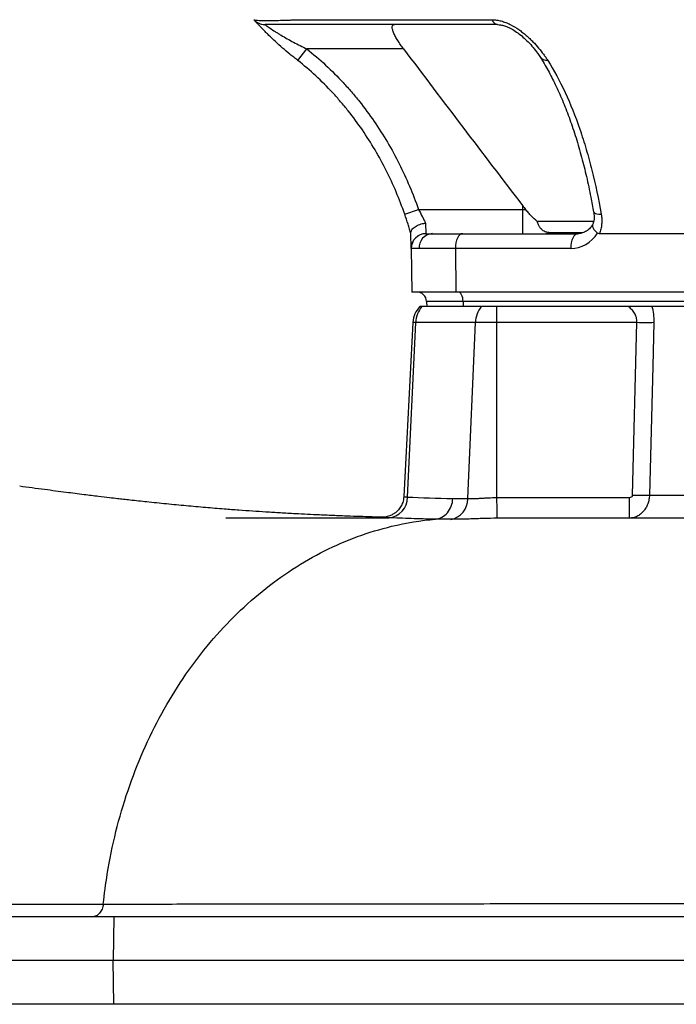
# Model space of a CAD drawing. Header units: millimetres. Extents: x 662 to 1402, y 655 to 2770.
# Tile 3 of 13: x 809 to 944, y 980 to 1183. Entities that reach past the tile are written whole.
import ezdxf

# ---------------------------------------------------------------- set-up
doc = ezdxf.new("R2010")
doc.units = ezdxf.units.MM

msp = doc.modelspace()

# ---------------------------------------------------------------- linework, layer by layer
at = {"color": 7, "linetype": 'Continuous', "lineweight": 25}
for p, q in [((866.42, 1183), (906.3, 1183)), ((866.28, 1174.64), (868.14, 1176.99)), ((888.07, 1176.99), (868.14, 1176.99)), ((912.54, 1144.79), (912.54, 1143.99)), ((888.3, 1143), (891.13, 1143.99)), ((891.13, 1143.99), (912.54, 1143.99)), ((912.54, 1143.99), (912.54, 1138.99)), ((912.54, 1143.99), (913.16, 1143.99)), ((927.2, 1143.48), (927.21, 1143.45)), ((892.57, 1141.15), (892.63, 1138.99)), ((927.05, 1141.51), (915.56, 1141.51)), ((889.63, 1135.94), (889.57, 1139.12)), ((892.63, 1138.99), (892.66, 1138.99)), ((892.66, 1138.99), (894, 1138.99)), ((894, 1138.99), (900.23, 1138.99)), ((900.23, 1138.99), (923.97, 1138.99)), ((924.9, 1139.19), (918.33, 1139.19)), ((1063.55, 1138.99), (928.36, 1138.99)), ((889.63, 1135.94), (889.78, 1126.99)), ((889.66, 1135.94), (889.63, 1135.94)), ((891.27, 1135.94), (889.66, 1135.94)), ((898.73, 1135.94), (891.27, 1135.94)), ((898.73, 1135.94), (898.81, 1126.99)), ((922.48, 1135.94), (898.73, 1135.94)), ((898.81, 1126.99), (889.78, 1126.99)), ((1093.31, 1126.99), (898.81, 1126.99)), ((891.84, 1123.99), (891.42, 1123.99)), ((892.84, 1123.99), (891.84, 1123.99)), ((900.32, 1125.06), (892.8, 1125.06)), ((892.8, 1125.06), (892.84, 1123.99)), ((900.34, 1123.99), (892.84, 1123.99)), ((1094.82, 1125.06), (900.32, 1125.06)), ((900.32, 1125.06), (900.34, 1123.99)), ((902.88, 1123.99), (900.34, 1123.99)), ((904.06, 1123.99), (902.88, 1123.99)), ((907.27, 1123.99), (904.06, 1123.99)), ((907.27, 1120.75), (907.27, 1123.99)), ((909.07, 1123.99), (907.27, 1123.99)), ((981.83, 1123.99), (909.07, 1123.99)), ((890, 1120.75), (888.12, 1084.92)), ((888.89, 1084.82), (890.57, 1120.75)), ((902.86, 1120.75), (890.57, 1120.75)), ((901.27, 1084.49), (902.86, 1120.75)), ((907.27, 1120.75), (902.86, 1120.75)), ((936.08, 1120.75), (907.27, 1120.75)), ((907.27, 1084.73), (907.27, 1120.75)), ((935.2, 1085.23), (936.08, 1120.75)), ((934.57, 1080.49), (934.57, 1084.76)), ((911.98, 1080.49), (910.08, 1080.49)), ((828.42, 998.49), (716.46, 998.49)), ((828.42, 998.49), (828.3, 989.49)), ((1109.14, 998.49), (828.42, 998.49)), ((828.3, 989.49), (707, 989.49)), ((828.42, 980.49), (828.3, 989.49)), ((1109.15, 989.49), (828.3, 989.49)), ((828.42, 980.49), (716.46, 980.49)), ((1109.14, 980.49), (828.42, 980.49))]:
    msp.add_line(p, q, dxfattribs=at)
at = {"color": 8, "linetype": 'Continuous', "lineweight": 25}
msp.add_line((890.57, 1120.75), (890, 1120.75), dxfattribs=at)
at = {"color": 7, "linetype": 'Continuous', "lineweight": 25, "flags": 128}
for points in [[(857.28, 1183), (857.28, 1183)], [(900.23, 1138.99), (899.94, 1138.93), (899.65, 1138.76), (899.39, 1138.48), (899.16, 1138.09), (898.98, 1137.63), (898.84, 1137.1), (898.76, 1136.53), (898.73, 1135.94)], [(923.97, 1138.99), (923.68, 1138.93), (923.39, 1138.76), (923.13, 1138.48), (922.9, 1138.09), (922.72, 1137.63), (922.58, 1137.1), (922.5, 1136.53), (922.48, 1135.94)], [(900.32, 1125.06), (900.29, 1125.44), (900.23, 1125.81), (900.14, 1126.14), (900.01, 1126.43), (899.86, 1126.67), (899.69, 1126.85), (899.51, 1126.96), (899.32, 1126.99)], [(939.56, 1120.75), (939.33, 1111.77), (938.67, 1085.23)], [(907.35, 1080.47), (907.35, 1080.56), (907.34, 1080.8), (907.33, 1081.2), (907.32, 1081.72), (907.31, 1082.36), (907.3, 1083.1), (907.28, 1083.89), (907.27, 1084.73)]]:
    msp.add_lwpolyline(points, dxfattribs=at)
at = {"color": 8, "linetype": 'Continuous', "lineweight": 25, "flags": 128}
for points in [[(857.28, 1183), (857.28, 1183)], [(927.21, 1143.45), (927.21, 1143.44), (927.32, 1143.29), (927.53, 1143.17), (927.85, 1143.08), (928.26, 1143.02), (928.74, 1143)]]:
    msp.add_lwpolyline(points, dxfattribs=at)
at = {"color": 7, "linetype": 'Continuous', "lineweight": 25}
for centre, radius, start, end in [((907.66, 1183.38), 1.41, 195.8219, 260.3146), ((892.63, 1135.99), 3, 90, 181), ((892.66, 1135.99), 3, 90.0548, 181.0522), ((894.14, 1136.12), 2.88, 92.8822, 183.5016), ((917.06, 1143.11), 4.12, 270.0313, 287.897), ((890.8, 1124.99), 2, 2, 90), ((894.99, 1120.49), 5, 135.573, 177), ((895.87, 1120.55), 5.3, 139.4947, 177.7698), ((908.35, 1120.57), 5.49, 141.4434, 178.0949), ((937.82, 1180.13), 59.4, 268.3233, 271.6767), ((884.59, 1084.85), 4.31, 274.9174, 359.621), ((897.05, 1084.39), 4.22, 279.8427, 1.323), ((936.93, 1144.82), 59.61, 268.335, 271.665)]:
    msp.add_arc(centre, radius, start, end, dxfattribs=at)
at = {"color": 8, "linetype": 'Continuous', "lineweight": 25}
msp.add_arc((917.59, 1176.44), 1.8, 214.6879, 274.3044, dxfattribs=at)
at = {"color": 7, "linetype": 'Continuous', "lineweight": 25}
msp.add_ellipse((922.41, 1143.94), major_axis=(-0.28, 8), ratio=0.865762, start_param=3.111406, end_param=4.035458, dxfattribs=at)
for points in [[(857.28, 1183), (857.43, 1182.85), (857.73, 1182.55), (858.28, 1182.24), (858.89, 1182.03), (859.31, 1182), (859.52, 1181.99)], [(888.07, 1176.99), (896.18, 1166.23), (904.34, 1155.49), (912.54, 1144.79)], [(912.54, 1144.79), (912.75, 1144.52), (912.96, 1144.26), (913.16, 1143.99)], [(928.36, 1138.99), (928.23, 1138.99), (928.09, 1139.03), (927.98, 1139.12)], [(888.89, 1084.82), (891.78, 1084.7), (894.88, 1084.58), (898.2, 1084.52)], [(898.2, 1084.52), (899.21, 1084.51), (900.23, 1084.5), (901.27, 1084.49)], [(897.77, 1080.24), (896.71, 1080.24), (895.65, 1080.25), (894.62, 1080.27)], [(910.08, 1080.49), (909.17, 1080.49), (908.26, 1080.48), (907.35, 1080.47)]]:
    msp.add_open_spline(points, degree=3, dxfattribs=at)
for points, knots in [([(857.28, 1183), (857.28, 1182.99), (857.29, 1182.98), (857.32, 1182.97), (857.34, 1182.96), (857.39, 1182.95), (857.44, 1182.93), (857.63, 1182.9), (857.8, 1182.89), (858.46, 1182.85), (859.08, 1182.84), (860.26, 1182.84), (860.7, 1182.84), (861.66, 1182.85), (862.17, 1182.86), (863.27, 1182.89), (863.85, 1182.9), (864.78, 1182.93), (865.1, 1182.95), (865.58, 1182.96), (865.75, 1182.97), (866.08, 1182.98), (866.25, 1182.99), (866.42, 1183)], [0, 0, 0, 0, 0.03125, 0.03125, 0.0625, 0.0625, 0.125, 0.125, 0.25, 0.25, 0.5, 0.5, 0.625, 0.625, 0.75, 0.75, 0.875, 0.875, 0.9375, 0.9375, 0.96875, 0.96875, 1, 1, 1, 1]), ([(866.28, 1174.64), (866.01, 1174.85), (865.74, 1175.05), (865.21, 1175.47), (864.95, 1175.68), (864.17, 1176.31), (863.66, 1176.74), (862.66, 1177.61), (862.17, 1178.05), (861.23, 1178.92), (860.78, 1179.35), (860.14, 1179.98), (859.93, 1180.19), (859.53, 1180.59), (859.33, 1180.79), (858.97, 1181.17), (858.79, 1181.35), (858.47, 1181.7), (858.31, 1181.86), (858.03, 1182.16), (857.91, 1182.3), (857.69, 1182.54), (857.59, 1182.65), (857.36, 1182.91), (857.28, 1183), (857.28, 1183)], [0, 0, 0, 0, 0.0625, 0.0625, 0.125, 0.125, 0.25, 0.25, 0.375, 0.375, 0.5, 0.5, 0.5625, 0.5625, 0.625, 0.625, 0.6875, 0.6875, 0.75, 0.75, 0.8125, 0.8125, 0.875, 0.875, 1, 1, 1, 1]), ([(906.3, 1183), (906.6, 1183), (906.9, 1182.98), (907.52, 1182.89), (907.84, 1182.82), (908.47, 1182.65), (908.78, 1182.54), (909.41, 1182.3), (909.72, 1182.16), (910.63, 1181.7), (911.21, 1181.35), (912.03, 1180.78), (912.3, 1180.58), (912.82, 1180.17), (913.07, 1179.97), (913.56, 1179.55), (913.79, 1179.33), (914.24, 1178.9), (914.46, 1178.68), (915.1, 1178.03), (915.48, 1177.6), (916.21, 1176.74), (916.54, 1176.31), (917.01, 1175.68), (917.16, 1175.47), (917.45, 1175.05), (917.6, 1174.85), (917.73, 1174.64)], [0, 0, 0, 0, 0.0625, 0.0625, 0.125, 0.125, 0.1875, 0.1875, 0.25, 0.25, 0.375, 0.375, 0.4375, 0.4375, 0.5, 0.5, 0.5625, 0.5625, 0.625, 0.625, 0.75, 0.75, 0.875, 0.875, 0.9375, 0.9375, 1, 1, 1, 1]), ([(859.52, 1181.99), (859.52, 1181.99), (859.55, 1181.97), (859.65, 1181.9), (859.74, 1181.84), (859.93, 1181.7), (860.05, 1181.62), (860.32, 1181.44), (860.47, 1181.34), (860.94, 1181.02), (861.3, 1180.79), (861.86, 1180.43), (862.06, 1180.31), (862.45, 1180.07), (862.65, 1179.94), (863.27, 1179.57), (863.69, 1179.33), (864.55, 1178.84), (864.99, 1178.6), (865.87, 1178.12), (866.32, 1177.89), (867.22, 1177.44), (867.68, 1177.22), (868.14, 1176.99)], [0, 0, 0, 0, 0.0625, 0.0625, 0.125, 0.125, 0.1875, 0.1875, 0.25, 0.25, 0.375, 0.375, 0.4375, 0.4375, 0.5, 0.5, 0.625, 0.625, 0.75, 0.75, 0.875, 0.875, 1, 1, 1, 1]), ([(907.42, 1181.99), (900.53, 1181.99), (891.33, 1181.99), (879.61, 1181.99), (872.56, 1181.99), (867.26, 1181.99), (863.93, 1181.99), (862.27, 1181.99), (860.94, 1181.99), (859.92, 1181.99), (859.57, 1181.99), (859.56, 1181.99), (859.56, 1181.99)], [0, 0, 0, 0, 0.38157, 0.509009, 0.636438, 0.763418, 0.80459, 0.845763, 0.888954, 0.932145, 0.986326, 1, 1, 1, 1]), ([(888.07, 1176.99), (887.85, 1177.27), (887.65, 1177.56), (887.25, 1178.13), (887.06, 1178.43), (886.7, 1179), (886.54, 1179.28), (886.24, 1179.84), (886.12, 1180.1), (885.96, 1180.48), (885.92, 1180.6), (885.84, 1180.83), (885.81, 1180.94), (885.76, 1181.15), (885.74, 1181.24), (885.73, 1181.42), (885.73, 1181.5), (885.75, 1181.71), (885.8, 1181.82), (885.96, 1181.96), (886.07, 1181.99), (886.19, 1181.99)], [0, 0, 0, 0, 0.125, 0.125, 0.25, 0.25, 0.375, 0.375, 0.5, 0.5, 0.5625, 0.5625, 0.625, 0.625, 0.6875, 0.6875, 0.75, 0.75, 0.875, 0.875, 1, 1, 1, 1]), ([(907.44, 1181.99), (907.63, 1181.98), (908.02, 1181.96), (908.84, 1181.76), (909.79, 1181.38), (910.82, 1180.81), (911.88, 1180.07), (912.96, 1179.17), (914.02, 1178.11), (915.01, 1176.97), (915.72, 1176.03), (916.02, 1175.54), (916.09, 1175.4)], [0, 0, 0, 0, 0.058952, 0.128915, 0.207962, 0.297399, 0.397443, 0.511829, 0.641554, 0.788924, 0.943194, 1, 1, 1, 1]), ([(868.14, 1176.99), (870.83, 1174.87), (873.32, 1172.55), (876.22, 1169.43), (876.79, 1168.79), (877.9, 1167.5), (878.45, 1166.84), (880.05, 1164.83), (881.06, 1163.47), (883.94, 1159.28), (885.65, 1156.37), (888.68, 1150.34), (890, 1147.22), (891.13, 1143.99)], [0, 0, 0, 0, 0.25, 0.25, 0.3125, 0.3125, 0.375, 0.375, 0.5, 0.5, 0.75, 0.75, 1, 1, 1, 1]), ([(888.3, 1143), (887.22, 1146.1), (885.96, 1149.08), (883.06, 1154.86), (881.42, 1157.64), (878.67, 1161.65), (877.7, 1162.96), (876.17, 1164.88), (875.65, 1165.51), (874.58, 1166.76), (874.04, 1167.37), (872.37, 1169.17), (871.21, 1170.33), (868.81, 1172.56), (867.57, 1173.62), (866.28, 1174.64)], [0, 0, 0, 0, 0.25, 0.25, 0.5, 0.5, 0.625, 0.625, 0.6875, 0.6875, 0.75, 0.75, 0.875, 0.875, 1, 1, 1, 1]), ([(916.11, 1175.44), (916.19, 1175.31), (916.84, 1174.18), (917.98, 1172.29), (919.5, 1169.25), (920.94, 1166.02), (922.3, 1162.48), (923.58, 1158.71), (924.72, 1154.78), (925.72, 1150.69), (926.53, 1146.92), (926.96, 1144.45), (927.14, 1143.44)], [0, 0, 0, 0, 0.015611, 0.127059, 0.232886, 0.344499, 0.457726, 0.573078, 0.690332, 0.802549, 0.918421, 1, 1, 1, 1]), ([(917.73, 1174.64), (919.01, 1172.61), (920.2, 1170.4), (922.4, 1165.66), (923.41, 1163.14), (924.8, 1159.11), (925.24, 1157.73), (926.07, 1154.92), (926.46, 1153.48), (927.56, 1149.1), (928.2, 1146.09), (928.74, 1143)], [0, 0, 0, 0, 0.25, 0.25, 0.5, 0.5, 0.625, 0.625, 0.75, 0.75, 1, 1, 1, 1]), ([(889.58, 1138.99), (889.49, 1139.3), (889.39, 1139.61), (889.2, 1140.26), (889.09, 1140.6), (888.77, 1141.61), (888.54, 1142.3), (888.3, 1143)], [0, 0, 0, 0, 0.25, 0.25, 0.5, 0.5, 1, 1, 1, 1]), ([(891.13, 1143.99), (891.41, 1143.5), (891.66, 1143.01), (892.03, 1142.29), (892.15, 1142.05), (892.37, 1141.59), (892.47, 1141.36), (892.57, 1141.15)], [0, 0, 0, 0, 0.5, 0.5, 0.75, 0.75, 1, 1, 1, 1]), ([(915.56, 1141.51), (915.16, 1141.84), (914.76, 1142.22), (914.15, 1142.84), (913.95, 1143.06), (913.55, 1143.51), (913.36, 1143.75), (913.16, 1143.99)], [0, 0, 0, 0, 0.5, 0.5, 0.75, 0.75, 1, 1, 1, 1]), ([(927.18, 1143.48), (927.23, 1143.14), (927.33, 1142.4), (927.22, 1141.48), (927.02, 1141), (926.94, 1140.81)], [0, 0, 0, 0, 0.346919, 0.742888, 1, 1, 1, 1]), ([(928.74, 1143), (928.8, 1142.65), (928.84, 1142.3), (928.87, 1141.61), (928.86, 1141.26), (928.79, 1140.58), (928.74, 1140.25), (928.59, 1139.61), (928.48, 1139.3), (928.36, 1138.99)], [0, 0, 0, 0, 0.25, 0.25, 0.5, 0.5, 0.75, 0.75, 1, 1, 1, 1]), ([(889.57, 1139.12), (889.57, 1139.23), (889.59, 1139.35), (889.66, 1139.57), (889.72, 1139.69), (889.87, 1139.91), (889.96, 1140.02), (890.18, 1140.23), (890.3, 1140.33), (890.58, 1140.52), (890.73, 1140.61), (891.06, 1140.77), (891.24, 1140.84), (891.6, 1140.96), (891.79, 1141.01), (892.08, 1141.08), (892.17, 1141.09), (892.37, 1141.13), (892.47, 1141.14), (892.57, 1141.15)], [0, 0, 0, 0, 0.125, 0.125, 0.25, 0.25, 0.375, 0.375, 0.5, 0.5, 0.625, 0.625, 0.75, 0.75, 0.875, 0.875, 0.9375, 0.9375, 1, 1, 1, 1]), ([(918.33, 1139.19), (918.06, 1139.19), (917.81, 1139.22), (917.42, 1139.31), (917.3, 1139.35), (917.05, 1139.45), (916.92, 1139.52), (916.68, 1139.68), (916.56, 1139.78), (916.33, 1140.01), (916.21, 1140.15), (916, 1140.46), (915.9, 1140.64), (915.72, 1141.04), (915.63, 1141.27), (915.56, 1141.51)], [0, 0, 0, 0, 0.25, 0.25, 0.375, 0.375, 0.5, 0.5, 0.625, 0.625, 0.75, 0.75, 0.875, 0.875, 1, 1, 1, 1]), ([(926.97, 1140.84), (926.92, 1140.75), (926.67, 1140.35), (926.12, 1139.78), (925.32, 1139.26), (924.6, 1139.02), (924.14, 1139), (923.97, 1138.99)], [0, 0, 0, 0, 0.070097, 0.321092, 0.576923, 0.845, 1, 1, 1, 1]), ([(927.03, 1140.84), (926.99, 1140.8), (926.86, 1140.66), (926.96, 1140.26), (927.31, 1139.7), (927.75, 1139.31), (927.98, 1139.12)], [0, 0, 0, 0, 0.12232, 0.414826, 0.707419, 1, 1, 1, 1]), ([(936.08, 1120.75), (936.09, 1120.93), (936.08, 1121.1), (936.04, 1121.44), (936.01, 1121.61), (935.87, 1122.09), (935.74, 1122.39), (935.4, 1122.94), (935.2, 1123.18), (934.78, 1123.62), (934.55, 1123.81), (934.31, 1123.99)], [0, 0, 0, 0, 0.125, 0.125, 0.25, 0.25, 0.5, 0.5, 0.75, 0.75, 1, 1, 1, 1]), ([(939.17, 1123.99), (939.31, 1123.49), (939.41, 1122.97), (939.54, 1121.88), (939.57, 1121.32), (939.56, 1120.75)], [0, 0, 0, 0, 0.5, 0.5, 1, 1, 1, 1]), ([(883.83, 1080.68), (883.29, 1080.69), (881.92, 1080.72), (879.68, 1080.79), (876.91, 1080.88), (873.95, 1080.99), (871, 1081.12), (868.31, 1081.24), (865.63, 1081.38), (862.76, 1081.54), (859.82, 1081.72), (856.98, 1081.91), (854.13, 1082.11), (850.92, 1082.36), (847.3, 1082.65), (843.33, 1083.01), (839.3, 1083.39), (835.47, 1083.78), (832.5, 1084.1), (830.48, 1084.33), (829.07, 1084.49), (827.36, 1084.69), (825.08, 1084.97), (822.1, 1085.33), (818.41, 1085.8), (814.01, 1086.37), (810.8, 1086.81), (809.08, 1087.04)], [0, 0, 0, 0, 0.0249205, 0.0636205, 0.1022399, 0.150008, 0.1955635, 0.2313518, 0.267914, 0.3112676, 0.3531666, 0.3917366, 0.4300435, 0.4706452, 0.5222787, 0.574857, 0.6276851, 0.67961, 0.723136, 0.7409177, 0.7564364, 0.7764074, 0.8046692, 0.8412387, 0.8860839, 0.9390869, 1, 1, 1, 1]), ([(888.09, 1084.93), (888.08, 1084.7), (888.06, 1084.11), (887.73, 1083.23), (887.2, 1082.38), (886.58, 1081.73), (885.92, 1081.27), (885.28, 1080.97), (884.72, 1080.79), (884.29, 1080.71), (884.03, 1080.69), (883.87, 1080.68), (883.79, 1080.68), (883.8, 1080.68), (883.8, 1080.68)], [0, 0, 0, 0, 0.085662, 0.227336, 0.353367, 0.467192, 0.569814, 0.660907, 0.738507, 0.799866, 0.845834, 0.890096, 0.951613, 1, 1, 1, 1]), ([(894.62, 1080.27), (895.08, 1080.31), (895.54, 1080.44), (896.38, 1080.9), (896.77, 1081.22), (897.42, 1081.99), (897.69, 1082.45), (898.07, 1083.44), (898.18, 1083.98), (898.2, 1084.52)], [0, 0, 0, 0, 0.25, 0.25, 0.5, 0.5, 0.75, 0.75, 1, 1, 1, 1]), ([(901.27, 1084.49), (901.59, 1084.49), (901.97, 1084.5), (902.63, 1084.52), (902.86, 1084.53), (903.34, 1084.55), (903.59, 1084.56), (904.11, 1084.59), (904.38, 1084.6), (904.94, 1084.63), (905.22, 1084.64), (906.08, 1084.69), (906.67, 1084.71), (907.27, 1084.73)], [0, 0, 0, 0, 0.25, 0.25, 0.375, 0.375, 0.5, 0.5, 0.625, 0.625, 0.75, 0.75, 1, 1, 1, 1]), ([(907.27, 1084.73), (907.83, 1084.74), (908.4, 1084.75), (909.54, 1084.76), (910.11, 1084.76), (911.82, 1084.76), (915.23, 1084.76), (923.2, 1084.76), (930.02, 1084.76), (934.57, 1084.76)], [0, 0, 0, 0, 0.0625, 0.0625, 0.125, 0.125, 0.25, 0.5, 1, 1, 1, 1]), ([(938.67, 1085.23), (938.65, 1084.91), (938.62, 1084.6), (938.49, 1083.98), (938.41, 1083.68), (938.19, 1083.11), (938.06, 1082.83), (937.76, 1082.31), (937.59, 1082.08), (937.21, 1081.64), (937, 1081.44), (936.57, 1081.11), (936.34, 1080.96), (935.85, 1080.73), (935.6, 1080.64), (935.09, 1080.52), (934.84, 1080.49), (934.57, 1080.49)], [0, 0, 0, 0, 0.125, 0.125, 0.25, 0.25, 0.375, 0.375, 0.5, 0.5, 0.625, 0.625, 0.75, 0.75, 0.875, 0.875, 1, 1, 1, 1]), ([(934.57, 1084.76), (934.72, 1084.76), (934.86, 1084.79), (935.05, 1084.91), (935.1, 1084.96), (935.18, 1085.09), (935.2, 1085.16), (935.2, 1085.23)], [0, 0, 0, 0, 0.5, 0.5, 0.75, 0.75, 1, 1, 1, 1]), ([(938.67, 1085.23), (942.67, 1085.23), (946.88, 1085.23), (955.73, 1085.23), (960.37, 1085.23), (966.44, 1085.23), (967.67, 1085.23), (970.14, 1085.23), (971.39, 1085.23), (975.15, 1085.23), (977.7, 1085.23), (985.44, 1085.23), (990.74, 1085.23), (1001.62, 1085.23), (1007.2, 1085.23), (1015.77, 1085.23), (1018.67, 1085.23), (1023.06, 1085.23), (1024.54, 1085.23), (1027.5, 1085.23), (1029, 1085.23), (1036.48, 1085.23), (1042.52, 1085.23), (1054.71, 1085.23), (1060.85, 1085.23), (1067.05, 1085.23)], [0, 0, 0, 0, 0.125, 0.125, 0.25, 0.25, 0.28125, 0.28125, 0.3125, 0.3125, 0.375, 0.375, 0.5, 0.5, 0.625, 0.625, 0.6875, 0.6875, 0.71875, 0.71875, 0.75, 0.75, 0.875, 0.875, 1, 1, 1, 1]), ([(826.28, 1001.11), (826.5, 1003.18), (827.56, 1011.15), (830.92, 1024.69), (837.9, 1040.63), (847.3, 1054.56), (858.71, 1065.93), (871.64, 1074.29), (883.85, 1078.75), (891.61, 1080.01), (894.62, 1080.27)], [0.6431827, 0.6431827, 0.6431827, 0.6431827, 0.653092, 0.6814717, 0.7098514, 0.7382312, 0.7666109, 0.7949906, 0.8233704, 0.8413922, 0.8413922, 0.8413922, 0.8413922]), ([(885.04, 1080.49), (883.91, 1080.49), (881.6, 1080.49), (877.45, 1080.49), (873, 1080.49), (868.41, 1080.49), (863.72, 1080.49), (859.1, 1080.49), (855.14, 1080.49), (852.54, 1080.49), (851.47, 1080.49)], [0, 0, 0, 0, 0.157942, 0.32437, 0.451617, 0.583186, 0.718386, 0.821866, 0.92668, 1, 1, 1, 1]), ([(894.62, 1080.27), (893.76, 1080.28), (892.92, 1080.3), (891.26, 1080.34), (890.44, 1080.36), (888.02, 1080.44), (886.46, 1080.5), (884.96, 1080.56)], [0, 0, 0, 0, 0.25, 0.25, 0.5, 0.5, 1, 1, 1, 1]), ([(907.35, 1080.47), (906.39, 1080.45), (905.45, 1080.42), (904.07, 1080.38), (903.62, 1080.37), (902.73, 1080.34), (902.31, 1080.33), (901.48, 1080.3), (901.08, 1080.29), (900.32, 1080.27), (899.95, 1080.26), (898.91, 1080.24), (898.3, 1080.24), (897.77, 1080.24)], [0, 0, 0, 0, 0.25, 0.25, 0.375, 0.375, 0.5, 0.5, 0.625, 0.625, 0.75, 0.75, 1, 1, 1, 1]), ([(1073.23, 1080.49), (1071.5, 1080.49), (1066.1, 1080.49), (1056.92, 1080.49), (1045.53, 1080.49), (1033.69, 1080.49), (1021.82, 1080.49), (1009.98, 1080.49), (998.19, 1080.49), (986.13, 1080.49), (973.83, 1080.49), (962.6, 1080.49), (952.45, 1080.49), (943.42, 1080.49), (934.42, 1080.49), (925.58, 1080.49), (918.01, 1080.49), (913.67, 1080.49), (911.98, 1080.49)], [0, 0, 0, 0, 0.027822, 0.086422, 0.148132, 0.21304, 0.281289, 0.346395, 0.414608, 0.486156, 0.561309, 0.640375, 0.699398, 0.760543, 0.823801, 0.889191, 0.956766, 1, 1, 1, 1]), ([(757.79, 1001.13), (757.99, 1001.13), (758.2, 1001.13), (758.62, 1001.13), (759.24, 1001.13), (760.68, 1001.13), (761.91, 1001.13), (764.36, 1001.13), (765.98, 1001.13), (770.79, 1001.13), (773.95, 1001.13), (783.27, 1001.12), (789.26, 1001.12), (800.82, 1001.12), (806.33, 1001.11), (814.16, 1001.11), (816.7, 1001.11), (820.38, 1001.11), (821.59, 1001.11), (823.37, 1001.11), (824.26, 1001.11), (825.27, 1001.11), (825.71, 1001.11), (826, 1001.11), (826.14, 1001.11), (826.28, 1001.11)], [0, 0, 0, 0, 0.007813, 0.007813, 0.015625, 0.03125, 0.0625, 0.0625, 0.125, 0.125, 0.25, 0.25, 0.5, 0.5, 0.75, 0.75, 0.875, 0.875, 0.9375, 0.9375, 0.96875, 0.984375, 0.992188, 0.992188, 1, 1, 1, 1]), ([(826.28, 1001.11), (826.25, 1000.75), (826.16, 1000.4), (825.9, 999.77), (825.73, 999.48), (825.31, 999), (825.07, 998.81), (824.54, 998.56), (824.26, 998.49), (823.99, 998.49)], [0, 0, 0, 0, 0.25, 0.25, 0.5, 0.5, 0.75, 0.75, 1, 1, 1, 1]), ([(826.28, 1001.11), (826.36, 1001.11), (826.44, 1001.11), (826.61, 1001.11), (826.85, 1001.11), (827.41, 1001.11), (828.52, 1001.11), (829.77, 1001.11), (830.7, 1001.11), (831.31, 1001.11), (831.62, 1001.11), (832.54, 1001.12), (833.16, 1001.12), (836.27, 1001.12), (838.81, 1001.12), (846.59, 1001.13), (851.98, 1001.14), (863.18, 1001.15), (868.98, 1001.15), (880.98, 1001.17), (887.19, 1001.17), (900.01, 1001.19), (906.63, 1001.19), (916.86, 1001.2), (920.33, 1001.21), (925.6, 1001.21), (927.38, 1001.22), (930.95, 1001.22), (932.75, 1001.22), (941.78, 1001.23), (949.11, 1001.24), (963.98, 1001.26), (971.52, 1001.27), (986.8, 1001.3), (994.55, 1001.31), (1006.32, 1001.32), (1010.27, 1001.33), (1016.24, 1001.34), (1018.23, 1001.34), (1022.24, 1001.35), (1024.24, 1001.35), (1028.27, 1001.34), (1030.3, 1001.33), (1034.35, 1001.34), (1036.38, 1001.34), (1042.48, 1001.35), (1046.55, 1001.34), (1058.78, 1001.34), (1066.97, 1001.35), (1077.23, 1001.35), (1079.29, 1001.35), (1083.4, 1001.35), (1085.46, 1001.35), (1091.63, 1001.35), (1095.73, 1001.35), (1103.9, 1001.35), (1107.97, 1001.35), (1116.09, 1001.35), (1120.14, 1001.35), (1132.23, 1001.35), (1140.24, 1001.35), (1156.15, 1001.35), (1164.05, 1001.35), (1175.82, 1001.35), (1179.73, 1001.35), (1185.58, 1001.35), (1187.52, 1001.35), (1191.39, 1001.35), (1193.31, 1001.35), (1202.88, 1001.35), (1210.37, 1001.35), (1225.02, 1001.35), (1232.18, 1001.35), (1246.17, 1001.35), (1253.01, 1001.35), (1263.01, 1001.35), (1266.3, 1001.35), (1271.18, 1001.35), (1272.8, 1001.35), (1276.01, 1001.35), (1277.6, 1001.35), (1285.48, 1001.35), (1291.52, 1001.35), (1303.12, 1001.35), (1308.67, 1001.35), (1319.26, 1001.35), (1324.31, 1001.35), (1331.5, 1001.35), (1333.83, 1001.35), (1337.23, 1001.35), (1338.35, 1001.35), (1340.55, 1001.35), (1341.64, 1001.35), (1346.97, 1001.35), (1350.92, 1001.35), (1358.2, 1001.35), (1361.53, 1001.35), (1367.58, 1001.35), (1370.29, 1001.35), (1375.1, 1001.35), (1377.19, 1001.35), (1379.84, 1001.35), (1380.63, 1001.35), (1382.06, 1001.35), (1382.68, 1001.35), (1384.31, 1001.35), (1385.06, 1001.35), (1385.89, 1001.35), (1385.98, 1001.35), (1385.73, 1001.35)], [0, 0, 0, 0, 0.000488, 0.000488, 0.000977, 0.001953, 0.003906, 0.007812, 0.009766, 0.009766, 0.011719, 0.011719, 0.015625, 0.015625, 0.03125, 0.03125, 0.0625, 0.0625, 0.09375, 0.09375, 0.125, 0.125, 0.15625, 0.15625, 0.171875, 0.171875, 0.179687, 0.179687, 0.1875, 0.1875, 0.21875, 0.21875, 0.25, 0.25, 0.28125, 0.28125, 0.296875, 0.296875, 0.304687, 0.304687, 0.3125, 0.3125, 0.320312, 0.320312, 0.328125, 0.328125, 0.34375, 0.34375, 0.375, 0.375, 0.382812, 0.382812, 0.390625, 0.390625, 0.40625, 0.40625, 0.421875, 0.421875, 0.4375, 0.4375, 0.46875, 0.46875, 0.5, 0.5, 0.515625, 0.515625, 0.523437, 0.523437, 0.53125, 0.53125, 0.5625, 0.5625, 0.59375, 0.59375, 0.625, 0.625, 0.640625, 0.640625, 0.648437, 0.648437, 0.65625, 0.65625, 0.6875, 0.6875, 0.71875, 0.71875, 0.75, 0.75, 0.765625, 0.765625, 0.773437, 0.773437, 0.78125, 0.78125, 0.8125, 0.8125, 0.84375, 0.84375, 0.875, 0.875, 0.90625, 0.90625, 0.921875, 0.921875, 0.9375, 0.9375, 0.96875, 0.96875, 1, 1, 1, 1])]:
    msp.add_open_spline(points, degree=3, knots=knots, dxfattribs=at)
at = {"color": 8, "linetype": 'Continuous', "lineweight": 25}
for points, knots in [([(888.22, 1084.92), (888.19, 1084.91), (888.1, 1084.9), (888.56, 1084.85), (888.89, 1084.82)], [0, 0, 0, 0, 0.282841, 1, 1, 1, 1]), ([(884.96, 1080.56), (884.48, 1080.58), (883.55, 1080.63), (883.35, 1080.71), (883.81, 1080.68), (883.83, 1080.67)], [0, 0, 0, 0, 0.492117, 0.976287, 1, 1, 1, 1])]:
    msp.add_open_spline(points, degree=3, knots=knots, dxfattribs=at)

doc.saveas('drawing.dxf')
